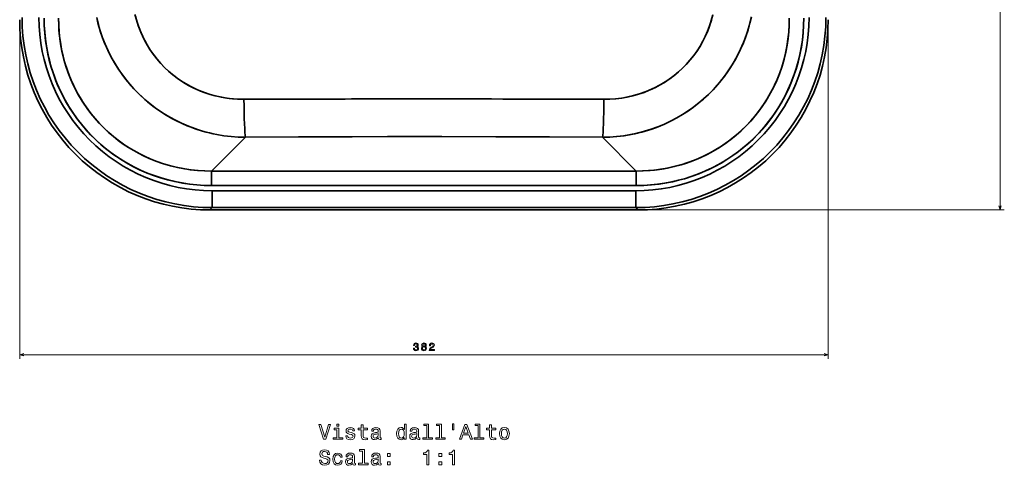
# Model space of a CAD drawing. Extents: x 403 to 1830, y 49 to 1380.
# Tile 1 of 4: x 403 to 869, y 49 to 259. Entities that reach past the tile are written whole.
import ezdxf

# ---------------------------------------------------------------- set-up
doc = ezdxf.new("R2010")
doc.units = 0

msp = doc.modelspace()

# ---------------------------------------------------------------- linework, layer by layer
at = {"color": 7, "lineweight": 13}
for p, q in [((867.01, 169.28), (867.01, 671.72)), ((403.28, 257.26), (403.28, 98.82)), ((785.72, 257.26), (785.72, 98.82)), ((697.74, 169.28), (869.01, 169.28)), ((403.28, 100.82), (785.72, 100.82))]:
    msp.add_line(p, q, dxfattribs=at)
at = {"color": 7, "lineweight": 35}
for p, q in [((494.06, 187.68), (510.03, 203.65)), ((510.03, 203.65), (494.06, 187.68)), ((694.94, 187.68), (678.97, 203.65)), ((678.97, 203.65), (694.94, 187.68)), ((494.06, 187.68), (694.94, 187.68)), ((694.94, 187.68), (494.06, 187.68)), ((494.06, 180.83), (694.94, 180.83)), ((694.94, 180.83), (494.06, 180.83)), ((494.35, 178.36), (694.65, 178.36)), ((694.65, 178.36), (494.35, 178.36)), ((695.74, 169.28), (493.26, 169.28)), ((493.26, 169.28), (695.74, 169.28)), ((494.35, 170.36), (694.65, 170.36)), ((694.65, 170.36), (494.35, 170.36))]:
    msp.add_line(p, q, dxfattribs=at)
at = {"color": 7, "lineweight": 35, "ltscale": 0.171176}
for p, q in [((494.06, 180.83), (494.06, 187.68)), ((494.06, 187.68), (494.06, 180.83)), ((694.94, 180.83), (694.94, 187.68)), ((694.94, 187.68), (694.94, 180.83))]:
    msp.add_line(p, q, dxfattribs=at)
at = {"color": 7, "lineweight": 35, "ltscale": 0.199969}
for p, q in [((494.35, 178.36), (494.35, 170.36)), ((494.35, 170.36), (494.35, 178.36)), ((694.65, 178.36), (694.65, 170.36)), ((694.65, 170.36), (694.65, 178.36))]:
    msp.add_line(p, q, dxfattribs=at)
at = {"color": 7, "lineweight": 35, "ltscale": 0.038348}
for p, q in [((494.35, 170.36), (493.26, 169.28)), ((493.26, 169.28), (494.35, 170.36))]:
    msp.add_line(p, q, dxfattribs=at)
at = {"color": 7, "lineweight": 35, "ltscale": 0.038349}
for p, q in [((694.65, 170.36), (695.74, 169.28)), ((695.74, 169.28), (694.65, 170.36))]:
    msp.add_line(p, q, dxfattribs=at)
at = {"color": 7, "lineweight": 35}
for points in [[(509.34, 221.61), (506.64, 221.66), (503.94, 221.85), (501.25, 222.17), (498.58, 222.62), (495.93, 223.21), (493.31, 223.93), (490.73, 224.78), (488.19, 225.77), (485.65, 226.92), (483.16, 228.2), (480.75, 229.62), (478.42, 231.16), (476.18, 232.83), (474.04, 234.61), (471.99, 236.51), (470.06, 238.52), (468.32, 240.52), (466.68, 242.61), (465.16, 244.77), (463.75, 247.01), (462.46, 249.32), (461.29, 251.68), (460.24, 254.09), (459.32, 256.55), (458.49, 259.13), (457.8, 261.74)], [(458.01, 260.89), (458.8, 258.1), (459.26, 256.72), (459.75, 255.35), (460.56, 253.32), (461.46, 251.32), (462.44, 249.35), (463.51, 247.42), (464.91, 245.15), (466.43, 242.95), (468.07, 240.83), (469.81, 238.78), (471.67, 236.83), (473.63, 234.98), (475.69, 233.23), (477.7, 231.68), (479.8, 230.23), (481.96, 228.89), (484.19, 227.65), (486.47, 226.53), (488.81, 225.52), (491.07, 224.66), (493.36, 223.91), (495.69, 223.27), (498.03, 222.73), (500.4, 222.3), (502.38, 222.02), (504.37, 221.81), (506.36, 221.67), (507.85, 221.62), (509.34, 221.61)], [(731.17, 261.61), (730.46, 258.97), (729.62, 256.37), (728.64, 253.81), (727.58, 251.39), (726.39, 249.03), (725.08, 246.73), (723.65, 244.49), (722.11, 242.33), (720.46, 240.25), (718.7, 238.25), (716.83, 236.34), (714.89, 234.55), (712.86, 232.87), (710.75, 231.28), (708.55, 229.81), (706.28, 228.45), (703.94, 227.21), (701.55, 226.09), (699.1, 225.09), (696.41, 224.15), (693.68, 223.36), (690.91, 222.72), (688.12, 222.22), (685.31, 221.87), (682.48, 221.67), (679.66, 221.61)], [(679.66, 221.61), (682.4, 221.66), (685.14, 221.85), (687.88, 222.18), (690.6, 222.65), (693.3, 223.26), (695.97, 224.01), (698.59, 224.9), (701.1, 225.89), (703.55, 227.01), (705.94, 228.26), (708.26, 229.63), (710.51, 231.12), (712.67, 232.72), (714.75, 234.43), (716.71, 236.22), (718.56, 238.1), (720.32, 240.08), (721.96, 242.13), (723.5, 244.27), (724.92, 246.47), (726.23, 248.73), (727.41, 251.05), (728.56, 253.6), (729.56, 256.2), (730.42, 258.84), (731.15, 261.51)], [(414.83, 260.06), (414.91, 256.46), (415.15, 252.87), (415.54, 249.29), (415.8, 247.51), (416.09, 245.74), (416.65, 242.91), (417.3, 240.1), (418.06, 237.32), (418.92, 234.57), (419.87, 231.85), (421.08, 228.8), (422.42, 225.8), (423.88, 222.86), (425.46, 219.98), (427.16, 217.17), (428.98, 214.43), (430.91, 211.77), (432.95, 209.2), (435.1, 206.71), (437.35, 204.32), (439.7, 202.02), (442.33, 199.68), (445.05, 197.46), (447.88, 195.36), (450.79, 193.4), (453.79, 191.57), (456.87, 189.87), (460.02, 188.31), (463.24, 186.9), (466.52, 185.63), (469.85, 184.51), (473.22, 183.53), (476.64, 182.71), (480.08, 182.03), (483.56, 181.51), (487.05, 181.13), (490.55, 180.91), (494.06, 180.83)], [(494.06, 180.83), (490.6, 180.9), (487.14, 181.12), (483.69, 181.49), (480.26, 182), (476.85, 182.66), (473.48, 183.46), (470.14, 184.42), (466.85, 185.51), (463.61, 186.75), (460.43, 188.13), (457.31, 189.64), (454.49, 191.17), (451.73, 192.8), (449.05, 194.55), (446.44, 196.41), (443.9, 198.37), (441.45, 200.44), (439.09, 202.6), (436.82, 204.86), (434.65, 207.22), (432.44, 209.82), (430.34, 212.53), (428.37, 215.32), (426.52, 218.19), (424.8, 221.14), (423.21, 224.17), (421.75, 227.26), (420.43, 230.41), (419.24, 233.62), (418.19, 236.87), (417.29, 240.17), (416.54, 243.43), (415.92, 246.72), (415.44, 250.04), (415.1, 253.37), (414.9, 256.71), (414.83, 260.06)], [(421.68, 260.06), (421.74, 256.75), (421.94, 253.44), (422.29, 250.15), (422.79, 246.87), (423.44, 243.62), (424.23, 240.41), (425.16, 237.23), (426.24, 234.1), (427.46, 231.02), (428.83, 228), (430.33, 225.05), (431.83, 222.4), (433.44, 219.81), (435.17, 217.29), (437, 214.85), (438.94, 212.5), (440.97, 210.23), (443.11, 208.05), (445.33, 205.96), (447.65, 203.97), (449.93, 202.17), (452.28, 200.47), (454.7, 198.87), (457.19, 197.36), (459.74, 195.96), (462.34, 194.67), (464.99, 193.48), (466.56, 192.83), (468.14, 192.23), (471.35, 191.13), (474.6, 190.18), (477.9, 189.38), (481.23, 188.73), (484.41, 188.26), (487.62, 187.93), (490.84, 187.73), (494.06, 187.68)], [(494.06, 187.68), (490.69, 187.74), (487.33, 187.95), (483.98, 188.32), (480.66, 188.83), (477.36, 189.5), (474.09, 190.31), (470.87, 191.28), (467.69, 192.39), (464.57, 193.66), (461.51, 195.06), (458.63, 196.56), (455.82, 198.18), (453.08, 199.93), (450.43, 201.8), (447.87, 203.79), (445.4, 205.9), (443.03, 208.12), (440.77, 210.44), (438.62, 212.87), (436.58, 215.4), (434.66, 218.01), (432.82, 220.78), (431.11, 223.63), (429.54, 226.55), (428.11, 229.55), (426.81, 232.61), (425.66, 235.72), (424.66, 238.89), (423.79, 242.09), (423.08, 245.34), (422.51, 248.61), (422.14, 251.46), (421.87, 254.32), (421.72, 257.19), (421.68, 260.06)], [(510.03, 203.65), (506.63, 203.74), (503.23, 204), (499.84, 204.41), (496.47, 204.98), (494.79, 205.32), (493.11, 205.7), (491.45, 206.12), (489.8, 206.59), (487.34, 207.35), (484.9, 208.2), (482.5, 209.14), (480.13, 210.17), (477.22, 211.57), (474.37, 213.1), (471.6, 214.76), (468.91, 216.54), (466.3, 218.44), (463.78, 220.45), (461.54, 222.4), (459.39, 224.44), (457.33, 226.57), (455.36, 228.77), (453.49, 231.05), (451.72, 233.4), (450.04, 235.82), (448.25, 238.67), (446.6, 241.59), (445.09, 244.58), (443.72, 247.63), (442.49, 250.73), (441.42, 253.87), (440.48, 257.05), (439.7, 260.26)], [(439.9, 259.38), (440.31, 257.71), (440.76, 256.05), (441.52, 253.56), (442.36, 251.1), (443.29, 248.66), (444.32, 246.25), (445.62, 243.49), (447.04, 240.78), (448.58, 238.13), (450.23, 235.53), (452, 233.01), (453.88, 230.56), (455.87, 228.19), (457.96, 225.9), (460.15, 223.7), (462.46, 221.58), (464.87, 219.56), (467.36, 217.64), (469.94, 215.84), (472.6, 214.14), (475.32, 212.57), (478.12, 211.12), (480.97, 209.8), (483.87, 208.59), (486.83, 207.52), (489.82, 206.58), (491.47, 206.12), (493.13, 205.7), (494.8, 205.32), (496.48, 204.97), (499.85, 204.41), (503.24, 204), (506.64, 203.74), (510.03, 203.65)], [(678.97, 203.65), (682.3, 203.74), (685.63, 203.98), (688.95, 204.38), (692.26, 204.92), (695.55, 205.62), (698.81, 206.47), (702.03, 207.47), (705.2, 208.62), (708.32, 209.92), (711.38, 211.37), (714.13, 212.82), (716.81, 214.4), (719.43, 216.08), (721.97, 217.88), (724.42, 219.79), (726.79, 221.8), (729.07, 223.91), (731.25, 226.12), (733.49, 228.6), (735.61, 231.18), (737.61, 233.85), (739.47, 236.61), (741.2, 239.44), (742.8, 242.34), (744.25, 245.3), (745.57, 248.32), (746.74, 251.38), (747.78, 254.48), (748.65, 257.56), (749.39, 260.66)], [(749.18, 259.71), (748.35, 256.43), (747.36, 253.19), (746.23, 249.99), (745.6, 248.4), (744.93, 246.82), (744.24, 245.27), (743.5, 243.73), (741.94, 240.75), (740.25, 237.84), (738.41, 235.01), (736.44, 232.27), (735.41, 230.93), (734.34, 229.61), (733.24, 228.32), (732.12, 227.05), (730.36, 225.2), (728.55, 223.41), (726.66, 221.69), (724.72, 220.03), (722.18, 218.04), (719.55, 216.16), (716.83, 214.41), (714.04, 212.78), (711.18, 211.27), (708.26, 209.9), (705.28, 208.65), (702.25, 207.55), (699.18, 206.58), (697.53, 206.12), (695.87, 205.7), (694.2, 205.32), (692.52, 204.97), (689.15, 204.41), (685.76, 204), (682.37, 203.74), (678.97, 203.65)], [(694.94, 180.83), (698.54, 180.91), (702.13, 181.15), (705.71, 181.54), (707.49, 181.8), (709.26, 182.09), (712.09, 182.65), (714.9, 183.3), (717.68, 184.06), (720.43, 184.92), (723.15, 185.87), (726.2, 187.08), (729.2, 188.42), (732.14, 189.88), (735.02, 191.46), (737.83, 193.16), (740.57, 194.98), (743.23, 196.91), (745.8, 198.95), (748.29, 201.1), (750.68, 203.35), (752.98, 205.7), (755.32, 208.33), (757.54, 211.05), (759.64, 213.88), (761.6, 216.79), (763.43, 219.79), (765.13, 222.87), (766.69, 226.02), (768.1, 229.24), (769.37, 232.52), (770.49, 235.85), (771.47, 239.22), (772.29, 242.64), (772.97, 246.08), (773.49, 249.56), (773.87, 253.05), (774.09, 256.55), (774.17, 260.06)], [(774.17, 260.06), (774.1, 256.6), (773.88, 253.14), (773.51, 249.69), (773, 246.26), (772.34, 242.85), (771.54, 239.48), (770.58, 236.14), (769.49, 232.85), (768.25, 229.61), (766.87, 226.43), (765.36, 223.31), (763.83, 220.49), (762.2, 217.73), (760.45, 215.05), (758.59, 212.44), (756.63, 209.9), (754.56, 207.45), (752.4, 205.09), (750.14, 202.82), (747.78, 200.65), (745.18, 198.44), (742.47, 196.34), (739.68, 194.37), (736.81, 192.52), (733.86, 190.8), (730.83, 189.21), (727.74, 187.75), (724.59, 186.43), (721.38, 185.24), (718.13, 184.19), (714.83, 183.29), (711.57, 182.54), (708.28, 181.92), (704.96, 181.44), (701.63, 181.1), (698.29, 180.9), (694.94, 180.83)], [(694.94, 187.68), (698.25, 187.74), (701.56, 187.94), (704.85, 188.29), (708.13, 188.79), (711.38, 189.44), (714.59, 190.23), (717.77, 191.16), (720.9, 192.24), (723.98, 193.46), (727, 194.83), (729.95, 196.33), (732.6, 197.83), (735.19, 199.44), (737.71, 201.17), (740.15, 203), (742.5, 204.94), (744.77, 206.97), (746.95, 209.11), (749.04, 211.33), (751.03, 213.65), (752.83, 215.93), (754.53, 218.28), (756.13, 220.7), (757.64, 223.19), (759.04, 225.74), (760.33, 228.34), (761.52, 230.99), (762.17, 232.56), (762.77, 234.14), (763.87, 237.35), (764.82, 240.6), (765.62, 243.9), (766.27, 247.23), (766.74, 250.41), (767.07, 253.62), (767.27, 256.84), (767.32, 260.06)], [(767.32, 260.06), (767.26, 256.69), (767.05, 253.33), (766.68, 249.98), (766.17, 246.66), (765.5, 243.36), (764.69, 240.09), (763.72, 236.87), (762.61, 233.69), (761.34, 230.57), (759.94, 227.51), (758.44, 224.63), (756.82, 221.82), (755.07, 219.08), (753.2, 216.43), (751.21, 213.87), (749.1, 211.4), (746.88, 209.03), (744.56, 206.77), (742.13, 204.62), (739.6, 202.58), (736.98, 200.66), (734.22, 198.82), (731.37, 197.11), (728.45, 195.54), (725.45, 194.11), (722.39, 192.81), (719.28, 191.66), (716.11, 190.66), (712.91, 189.79), (709.66, 189.08), (706.39, 188.51), (703.54, 188.14), (700.68, 187.87), (697.81, 187.72), (694.94, 187.68)], [(679.66, 221.61), (646.11, 221.73), (611.94, 221.79), (560.27, 221.77), (509.34, 221.61)], [(678.97, 203.65), (653.94, 203.81), (628.73, 203.92), (594.65, 203.98), (560.51, 203.92), (535.18, 203.81), (510.03, 203.65)], [(510.03, 203.65), (543.52, 203.85), (577.28, 203.96), (602.9, 203.97), (628.49, 203.92), (653.82, 203.81), (678.97, 203.65)]]:
    msp.add_lwpolyline(points, dxfattribs=at)
at = {"color": 7, "lineweight": 13}
for points in [[(866.49, 171.21), (867.01, 169.28), (867.52, 171.21)], [(405.21, 101.34), (403.28, 100.82), (405.21, 100.3)], [(783.79, 100.3), (785.72, 100.82), (783.79, 101.34)]]:
    msp.add_lwpolyline(points, dxfattribs=at)
for points in [[(589.49, 103.92), (589.49, 103.88), (589.57, 103.4), (589.81, 103.04), (590.18, 102.81), (590.68, 102.72), (591.2, 102.81), (591.6, 103.03), (591.85, 103.38), (591.94, 103.83), (591.9, 104.13), (591.79, 104.37), (591.61, 104.56), (591.36, 104.7), (591.69, 104.97), (591.81, 105.4), (591.73, 105.8), (591.52, 106.09), (591.16, 106.28), (590.68, 106.35), (590.22, 106.27), (589.88, 106.04), (589.65, 105.69), (589.57, 105.22), (589.57, 105.19), (590.02, 105.19), (590.06, 105.51), (590.19, 105.74), (590.41, 105.88), (590.7, 105.93), (590.97, 105.89), (591.16, 105.79), (591.27, 105.61), (591.32, 105.38), (591.27, 105.14), (591.15, 104.97), (590.94, 104.87), (590.65, 104.84), (590.46, 104.84), (590.46, 104.44), (590.7, 104.45), (591.02, 104.41), (591.26, 104.29), (591.4, 104.09), (591.45, 103.83), (591.39, 103.54), (591.25, 103.32), (591.02, 103.19), (590.71, 103.14), (590.39, 103.19), (590.16, 103.35), (590.01, 103.59), (589.96, 103.92)], [(593.87, 104.71), (593.62, 104.57), (593.44, 104.37), (593.33, 104.12), (593.29, 103.82), (593.38, 103.38), (593.61, 103.03), (593.99, 102.81), (594.5, 102.72), (595.01, 102.81), (595.39, 103.03), (595.62, 103.38), (595.71, 103.82), (595.66, 104.12), (595.56, 104.37), (595.38, 104.57), (595.13, 104.71), (595.33, 104.83), (595.47, 104.99), (595.55, 105.2), (595.58, 105.44), (595.5, 105.8), (595.29, 106.09), (594.95, 106.28), (594.5, 106.35), (594.05, 106.28), (593.7, 106.09), (593.49, 105.8), (593.41, 105.44), (593.44, 105.2), (593.52, 104.99)], [(593.78, 103.83), (593.82, 104.1), (593.97, 104.3), (594.2, 104.43), (594.5, 104.48), (594.8, 104.43), (595.02, 104.3), (595.17, 104.1), (595.22, 103.83), (595.17, 103.55), (595.02, 103.33), (594.8, 103.19), (594.5, 103.14), (594.2, 103.19), (593.97, 103.33), (593.82, 103.55)], [(593.89, 105.4), (593.93, 105.62), (594.05, 105.8), (594.24, 105.9), (594.5, 105.94), (594.75, 105.9), (594.94, 105.8), (595.06, 105.62), (595.11, 105.4), (595.06, 105.18), (594.94, 105), (594.75, 104.88), (594.5, 104.85), (594.24, 104.89), (594.05, 105), (593.93, 105.18)], [(597.01, 102.82), (599.41, 102.82), (599.41, 103.25), (597.51, 103.25), (597.62, 103.49), (597.8, 103.69), (598.36, 104.05), (598.65, 104.2), (598.99, 104.41), (599.22, 104.67), (599.36, 104.96), (599.41, 105.3), (599.33, 105.73), (599.09, 106.06), (598.73, 106.27), (598.26, 106.35), (597.77, 106.26), (597.4, 106.02), (597.17, 105.64), (597.09, 105.15), (597.09, 105.07), (597.55, 105.07), (597.55, 105.12), (597.59, 105.46), (597.73, 105.71), (597.94, 105.87), (598.23, 105.93), (598.52, 105.88), (598.74, 105.75), (598.88, 105.55), (598.93, 105.31), (598.9, 105.07), (598.8, 104.88), (598.64, 104.71), (598.42, 104.56), (598.12, 104.39), (597.63, 104.08), (597.28, 103.75), (597.07, 103.35), (597.01, 102.84)], [(549.29, 67.8), (547.54, 61.84), (545.73, 67.8), (544.77, 67.8), (547.03, 60.79), (548.04, 60.79), (550.25, 67.8)], [(554.23, 61.53), (554.23, 66.02), (551.95, 66.02), (551.95, 65.27), (553.35, 65.27), (553.35, 61.53), (551.53, 61.53), (551.53, 60.79), (556.07, 60.79), (556.07, 61.53)], [(554.26, 68.03), (553.33, 68.03), (553.33, 67.02), (554.26, 67.02)], [(560.24, 63.94), (559.39, 64.15), (558.75, 64.38), (558.54, 64.85), (558.6, 65.18), (558.81, 65.43), (559.16, 65.58), (559.65, 65.64), (560.12, 65.58), (560.5, 65.4), (560.74, 65.12), (560.84, 64.76), (561.71, 64.76), (561.71, 64.78), (561.56, 65.44), (561.14, 65.95), (560.5, 66.27), (559.65, 66.39), (558.79, 66.27), (558.17, 65.94), (557.77, 65.45), (557.65, 64.82), (557.74, 64.22), (558.03, 63.79), (558.49, 63.49), (559.17, 63.28), (560.15, 63.04), (560.76, 62.78), (560.92, 62.58), (560.98, 62.28), (560.89, 61.91), (560.65, 61.62), (560.26, 61.44), (559.73, 61.38), (559.18, 61.44), (558.77, 61.65), (558.5, 62), (558.39, 62.47), (557.53, 62.47), (557.67, 61.66), (558.09, 61.08), (558.74, 60.73), (559.65, 60.6), (560.6, 60.73), (561.29, 61.08), (561.72, 61.64), (561.87, 62.38), (561.76, 63.02), (561.45, 63.45), (560.93, 63.73)], [(564.85, 65.27), (564.85, 62.55), (564.91, 61.67), (565.2, 61.07), (565.76, 60.72), (566.72, 60.6), (567.77, 60.65), (567.77, 61.41), (567, 61.35), (566.31, 61.43), (565.93, 61.68), (565.77, 62.11), (565.74, 62.7), (565.74, 65.27), (567.77, 65.27), (567.77, 66.02), (565.74, 66.02), (565.74, 67.61), (564.85, 67.61), (564.85, 66.02), (563.32, 66.02), (563.32, 65.27)], [(572.95, 61.49), (572.95, 61.46), (573, 61.12), (573.16, 60.88), (573.79, 60.69), (574.29, 60.77), (574.29, 61.45), (574.07, 61.42), (573.79, 61.55), (573.74, 61.96), (573.74, 64.76), (573.62, 65.48), (573.27, 65.98), (572.65, 66.28), (571.78, 66.39), (570.94, 66.27), (570.31, 65.93), (569.92, 65.4), (569.79, 64.69), (569.79, 64.63), (570.58, 64.63), (570.65, 65.05), (570.88, 65.36), (571.24, 65.54), (571.75, 65.61), (572.25, 65.56), (572.6, 65.41), (572.81, 65.14), (572.88, 64.78), (572.84, 64.36), (572.68, 64.15), (572.28, 64.04), (571.52, 63.96), (570.65, 63.78), (570.04, 63.46), (569.68, 62.96), (569.56, 62.21), (569.67, 61.54), (569.98, 61.05), (570.48, 60.74), (571.18, 60.63), (572.12, 60.84)], [(585.21, 61.62), (585.21, 60.79), (586.1, 60.79), (586.1, 68.03), (585.22, 68.03), (585.22, 65.38), (584.54, 66.14), (584.13, 66.32), (583.66, 66.39), (582.8, 66.19), (582.13, 65.63), (581.7, 64.72), (581.55, 63.5), (581.7, 62.28), (582.13, 61.36), (582.8, 60.79), (583.66, 60.6), (584.13, 60.67), (584.55, 60.85)], [(583.81, 65.6), (584.39, 65.46), (584.84, 65.06), (585.1, 64.41), (585.2, 63.5), (585.1, 62.58), (584.84, 61.93), (584.39, 61.52), (583.81, 61.39), (583.25, 61.52), (582.83, 61.93), (582.55, 62.59), (582.46, 63.5), (582.55, 64.4), (582.83, 65.05), (583.25, 65.46)], [(591.17, 61.49), (591.17, 61.46), (591.22, 61.12), (591.37, 60.88), (592.01, 60.69), (592.5, 60.77), (592.5, 61.45), (592.29, 61.42), (592.01, 61.55), (591.96, 61.96), (591.96, 64.76), (591.84, 65.48), (591.48, 65.98), (590.87, 66.28), (590, 66.39), (589.15, 66.27), (588.53, 65.93), (588.13, 65.4), (588, 64.69), (588, 64.63), (588.8, 64.63), (588.87, 65.05), (589.09, 65.36), (589.46, 65.54), (589.97, 65.61), (590.46, 65.56), (590.82, 65.41), (591.03, 65.14), (591.1, 64.78), (591.06, 64.36), (590.9, 64.15), (590.49, 64.04), (589.74, 63.96), (588.87, 63.78), (588.26, 63.46), (587.89, 62.96), (587.78, 62.21), (587.88, 61.54), (588.19, 61.05), (588.7, 60.74), (589.39, 60.63), (590.33, 60.84)], [(595.79, 67.28), (595.79, 61.53), (593.96, 61.53), (593.96, 60.79), (598.49, 60.79), (598.49, 61.53), (596.68, 61.53), (596.68, 68.03), (594.4, 68.03), (594.4, 67.28)], [(601.86, 67.28), (601.86, 61.53), (600.04, 61.53), (600.04, 60.79), (604.56, 60.79), (604.56, 61.53), (602.75, 61.53), (602.75, 68.03), (600.47, 68.03), (600.47, 67.28)], [(607.92, 68.04), (607.92, 65.3), (608.6, 65.3), (608.6, 68.04)], [(611.26, 60.79), (612.19, 60.79), (612.93, 62.84), (615.72, 62.84), (616.46, 60.79), (617.4, 60.79), (614.84, 67.8), (613.81, 67.8)], [(613.25, 63.7), (614.33, 66.79), (615.41, 63.7)], [(620.08, 67.28), (620.08, 61.53), (618.25, 61.53), (618.25, 60.79), (622.78, 60.79), (622.78, 61.53), (620.97, 61.53), (620.97, 68.03), (618.69, 68.03), (618.69, 67.28)], [(625.57, 65.27), (625.57, 62.55), (625.64, 61.67), (625.92, 61.07), (626.48, 60.72), (627.44, 60.6), (628.49, 60.65), (628.49, 61.41), (627.72, 61.35), (627.03, 61.43), (626.65, 61.68), (626.49, 62.11), (626.46, 62.7), (626.46, 65.27), (628.49, 65.27), (628.49, 66.02), (626.46, 66.02), (626.46, 67.61), (625.57, 67.61), (625.57, 66.02), (624.04, 66.02), (624.04, 65.27)], [(630.19, 63.49), (630.36, 62.26), (630.82, 61.35), (631.56, 60.79), (632.54, 60.6), (633.52, 60.79), (634.26, 61.34), (634.72, 62.25), (634.89, 63.49), (634.72, 64.72), (634.26, 65.64), (633.52, 66.19), (632.54, 66.39), (631.56, 66.19), (630.82, 65.63), (630.36, 64.72)], [(631.1, 63.5), (631.19, 64.41), (631.48, 65.06), (631.93, 65.47), (632.54, 65.61), (633.15, 65.47), (633.6, 65.07), (633.89, 64.41), (633.99, 63.5), (633.89, 62.58), (633.6, 61.92), (633.15, 61.51), (632.54, 61.38), (631.93, 61.51), (631.48, 61.92), (631.19, 62.58)], [(572.85, 62.68), (572.73, 62.16), (572.41, 61.76), (571.93, 61.49), (571.33, 61.4), (570.95, 61.45), (570.67, 61.61), (570.5, 61.9), (570.45, 62.29), (570.49, 62.64), (570.65, 62.89), (571.3, 63.18), (572.12, 63.3), (572.85, 63.54)], [(591.07, 62.68), (590.95, 62.16), (590.63, 61.76), (590.14, 61.49), (589.55, 61.4), (589.16, 61.45), (588.89, 61.61), (588.72, 61.9), (588.67, 62.29), (588.71, 62.64), (588.87, 62.89), (589.52, 63.18), (590.33, 63.3), (591.07, 63.54)], [(565.43, 55.19), (565.43, 49.44), (563.6, 49.44), (563.6, 48.69), (568.13, 48.69), (568.13, 49.44), (566.32, 49.44), (566.32, 55.94), (564.04, 55.94), (564.04, 55.19)], [(545.94, 51), (545.02, 51), (545.23, 49.93), (545.73, 49.15), (546.51, 48.67), (547.56, 48.5), (548.6, 48.66), (549.37, 49.11), (549.87, 49.8), (550.05, 50.72), (549.9, 51.55), (549.47, 52.08), (548.79, 52.44), (547.87, 52.7), (547.08, 52.89), (546.57, 53.11), (546.28, 53.43), (546.18, 53.94), (546.28, 54.39), (546.54, 54.73), (546.94, 54.97), (547.5, 55.05), (548.06, 54.95), (548.5, 54.67), (548.8, 54.22), (548.94, 53.61), (549.86, 53.61), (549.86, 53.63), (549.69, 54.57), (549.22, 55.28), (548.47, 55.72), (547.47, 55.87), (546.56, 55.72), (545.85, 55.3), (545.4, 54.64), (545.24, 53.8), (545.37, 53.04), (545.75, 52.53), (546.36, 52.18), (547.18, 51.92), (548, 51.69), (548.62, 51.47), (548.99, 51.14), (549.12, 50.62), (549, 50.09), (548.69, 49.68), (548.21, 49.43), (547.6, 49.35), (546.91, 49.46), (546.39, 49.78), (546.05, 50.31)], [(554.97, 52.31), (555.85, 52.31), (555.67, 53.12), (555.23, 53.76), (554.56, 54.15), (553.68, 54.3), (552.71, 54.1), (551.97, 53.53), (551.51, 52.62), (551.35, 51.39), (551.5, 50.17), (551.95, 49.26), (552.67, 48.69), (553.65, 48.5), (554.52, 48.65), (555.19, 49.08), (555.66, 49.74), (555.86, 50.63), (555.01, 50.63), (554.86, 50.06), (554.58, 49.64), (554.17, 49.38), (553.68, 49.3), (553.06, 49.43), (552.62, 49.83), (552.35, 50.49), (552.26, 51.42), (552.35, 52.32), (552.63, 52.98), (553.08, 53.38), (553.68, 53.52), (554.2, 53.43), (554.6, 53.2), (554.86, 52.82)], [(560.81, 49.4), (560.81, 49.37), (560.86, 49.03), (561.01, 48.78), (561.65, 48.59), (562.14, 48.67), (562.14, 49.36), (561.93, 49.33), (561.65, 49.46), (561.6, 49.86), (561.6, 52.67), (561.48, 53.38), (561.12, 53.89), (560.51, 54.19), (559.64, 54.3), (558.79, 54.18), (558.17, 53.84), (557.77, 53.3), (557.64, 52.6), (557.64, 52.54), (558.44, 52.54), (558.51, 52.96), (558.73, 53.26), (559.1, 53.44), (559.61, 53.51), (560.1, 53.46), (560.46, 53.31), (560.67, 53.05), (560.74, 52.69), (560.7, 52.26), (560.54, 52.05), (560.13, 51.95), (559.38, 51.87), (558.51, 51.69), (557.89, 51.37), (557.53, 50.86), (557.42, 50.12), (557.52, 49.45), (557.83, 48.96), (558.34, 48.64), (559.03, 48.53), (559.97, 48.74)], [(560.71, 50.59), (560.59, 50.06), (560.27, 49.66), (559.78, 49.4), (559.19, 49.31), (558.8, 49.36), (558.53, 49.52), (558.36, 49.8), (558.31, 50.2), (558.35, 50.55), (558.51, 50.8), (559.16, 51.08), (559.97, 51.2), (560.71, 51.45)], [(572.95, 49.4), (572.95, 49.37), (573, 49.03), (573.16, 48.78), (573.79, 48.59), (574.29, 48.67), (574.29, 49.36), (574.07, 49.33), (573.79, 49.46), (573.74, 49.86), (573.74, 52.67), (573.62, 53.38), (573.27, 53.89), (572.65, 54.19), (571.78, 54.3), (570.94, 54.18), (570.31, 53.84), (569.92, 53.3), (569.79, 52.6), (569.79, 52.54), (570.58, 52.54), (570.65, 52.96), (570.88, 53.26), (571.24, 53.44), (571.75, 53.51), (572.25, 53.46), (572.6, 53.31), (572.81, 53.05), (572.88, 52.69), (572.84, 52.26), (572.68, 52.05), (572.28, 51.95), (571.52, 51.87), (570.65, 51.69), (570.04, 51.37), (569.68, 50.86), (569.56, 50.12), (569.67, 49.45), (569.98, 48.96), (570.48, 48.64), (571.18, 48.53), (572.12, 48.74)], [(572.85, 50.59), (572.73, 50.06), (572.41, 49.66), (571.93, 49.4), (571.33, 49.31), (570.95, 49.36), (570.67, 49.52), (570.5, 49.8), (570.45, 50.2), (570.49, 50.55), (570.65, 50.8), (571.3, 51.08), (572.12, 51.2), (572.85, 51.45)], [(577.2, 52.61), (578.59, 52.61), (578.59, 54.11), (577.2, 54.11)], [(595.93, 48.69), (596.85, 48.69), (596.85, 55.74), (596.16, 55.74), (595.98, 55.13), (595.62, 54.71), (595.06, 54.47), (594.3, 54.39), (594.3, 53.68), (595.93, 53.68)], [(601.49, 52.61), (602.88, 52.61), (602.88, 54.11), (601.49, 54.11)], [(608.07, 48.69), (608.99, 48.69), (608.99, 55.74), (608.31, 55.74), (608.13, 55.13), (607.76, 54.71), (607.21, 54.47), (606.44, 54.39), (606.44, 53.68), (608.07, 53.68)], [(577.2, 48.69), (578.59, 48.69), (578.59, 50.2), (577.2, 50.2)], [(601.49, 48.69), (602.88, 48.69), (602.88, 50.2), (601.49, 50.2)]]:
    msp.add_lwpolyline(points, close=True, dxfattribs=at)
at = {"color": 7, "lineweight": 35}
for centre, radius, start, end in [((493.26, 259.26), 89.98, 179.996, 270.004), ((493.26, 259.26), 89.98, 179.996, 270.004), ((494.35, 260.35), 89.98, 179.9982, 270.0018), ((494.35, 260.35), 89.98, 179.9982, 270.0017), ((494.34, 260.34), 81.98, 179.996, 270.0039), ((494.34, 260.34), 81.98, 179.996, 270.004), ((694.65, 260.35), 89.98, 269.9982, 0.0018), ((694.66, 260.34), 81.98, 269.996, 0.0039), ((694.65, 260.35), 89.98, 269.9982, 0.0017), ((694.66, 260.34), 81.98, 269.996, 0.004), ((695.74, 259.26), 89.98, 269.996, 0.004), ((695.74, 259.26), 89.98, 269.996, 0.004), ((594.5, -19136.4), 19358.19, 89.747955, 90.252043)]:
    msp.add_arc(centre, radius, start, end, dxfattribs=at)
for centre, major_axis, start_param, end_param in [((510.03, 223.21), (0.15, -20), 4.792351, 6.073614), ((510.03, 223.21), (0.15, -20), 4.792352, 6.073614), ((678.97, 223.21), (-0.15, -20), 0.209572, 1.490834), ((678.97, 223.21), (-0.15, -20), 0.209571, 1.490834)]:
    msp.add_ellipse(centre, major_axis=major_axis, ratio=0.035011, start_param=start_param, end_param=end_param, dxfattribs=at)

doc.saveas('drawing.dxf')
